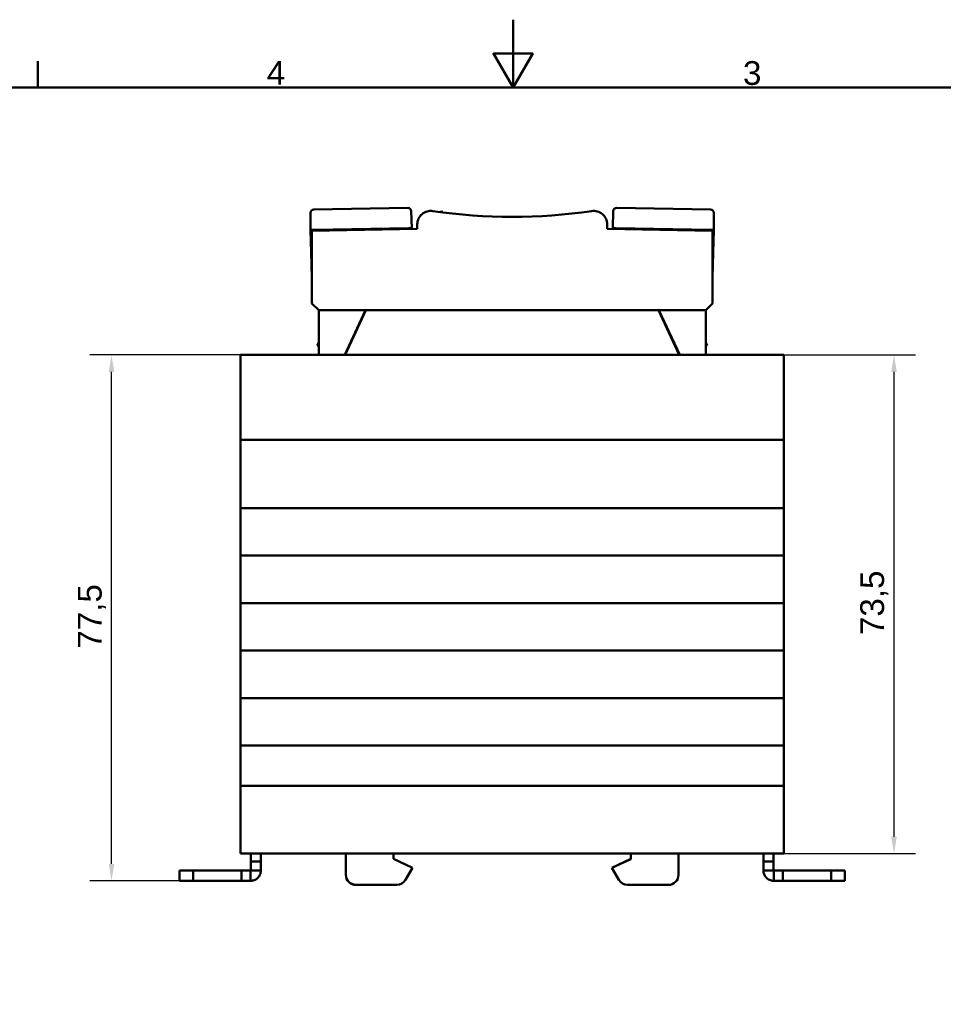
# Model space of a CAD drawing. Header units: millimetres. Extents: x 0 to 420, y 0 to 297.
# Tile 14 of 19: x 137 to 273, y 152 to 297. Entities that reach past the tile are written whole.
import ezdxf

# ---------------------------------------------------------------- set-up
doc = ezdxf.new("R2010")
doc.units = ezdxf.units.MM
for name, color, linetype, lineweight in [('Arêtes visibles(celduc)', 7, 'Continuous', 50), ('Cadre_0', 7, 'Continuous', 50), ('Cadre_2', 7, 'Continuous', 50), ('Cotes(celduc)', 7, 'Continuous', 25)]:
    doc.layers.add(name, color=color, linetype=linetype, lineweight=lineweight)
doc.styles.add('Cadre_1', font='arial.ttf')
doc.styles.add('Courant-CELDUC', font='arial.ttf')
doc.dimstyles.new('Celduc', dxfattribs={"dimtxt": 3.5, "dimasz": 2.5, "dimexe": 3.175, "dimexo": 0, "dimgap": 0.762, "dimtad": 1, "dimrnd": 1e-08, "dimtxsty": 'Courant-CELDUC', "dimcen": 0.09, "dimdle": 10, "dimclrd": 7, "dimclre": 7, "dimclrt": 7, "dimazin": 2, "dimtfac": 0.714286, "dimtdec": 3, "dimtmove": 0, "dimatfit": 3, "dimfxl": 1, "dimtolj": 1, "dimlwd": 25, "dimlwe": 25, "dimarcsym": 0})

# ---------------------------------------------------------------- blocks, each defined once
blk = doc.blocks.new('Cadres Cadre par défaut')
at = {"layer": 'Cadre_0'}
blk.add_line((140, 287), (140, 290.9), dxfattribs=at)
at = {"layer": 'Cadre_0', "flags": 128}
for points in [[(210, 297), (210, 287), (207.11, 292), (212.89, 292), (210, 287)], [(10, 10), (10, 287), (410, 287), (410, 10), (10, 10)]]:
    blk.add_lwpolyline(points, dxfattribs=at)
at = {"layer": 'Cadre_2', "char_height": 3.5, "attachment_point": 7, "style": 'Cadre_1'}
for s, insert in [('4', (173.71, 287.4)), ('3', (243.86, 287.34))]:
    blk.add_mtext(s, dxfattribs=dict(at, insert=insert))
blk = doc.blocks.new('*D10')
at = {"layer": 'Cotes(celduc)', "color": 7, "linetype": 'Continuous', "lineweight": 25, "transparency": 16777216}
for p, q in [((169.86, 247.59), (147.68, 247.59)), ((150.85, 172.59), (150.85, 245.09)), ((160.85, 170.09), (147.68, 170.09))]:
    blk.add_line(p, q, dxfattribs=at)
at = {"layer": 'Cotes(celduc)', "color": 7, "linetype": 'Continuous', "transparency": 16777216}
for points in [[(150.44, 245.09), (151.27, 245.09), (150.85, 247.59)], [(150.44, 172.59), (151.27, 172.59), (150.85, 170.09)]]:
    blk.add_solid(points, dxfattribs=at)
at = {"layer": 'Defpoints', "color": 0, "linetype": 'Continuous', "transparency": 16777216}
for p in [(150.85, 247.59), (169.86, 247.59), (160.85, 170.09)]:
    blk.add_point(p, dxfattribs=at)
at = {"layer": 'Cotes(celduc)', "color": 7, "linetype": 'Continuous', "lineweight": 25, "transparency": 16777216, "insert": (145.9, 204.3), "char_height": 3.5, "attachment_point": 1, "rotation": 90, "style": 'Courant-CELDUC'}
blk.add_mtext('\\A1;77,5', dxfattribs=at)
blk = doc.blocks.new('*D11')
at = {"layer": 'Cotes(celduc)', "color": 7, "linetype": 'Continuous', "lineweight": 25, "transparency": 16777216}
for p, q in [((249.86, 247.59), (269.28, 247.59)), ((266.11, 176.59), (266.11, 245.09)), ((249.86, 174.09), (269.28, 174.09))]:
    blk.add_line(p, q, dxfattribs=at)
at = {"layer": 'Cotes(celduc)', "color": 7, "linetype": 'Continuous', "transparency": 16777216}
for points in [[(265.69, 245.09), (266.52, 245.09), (266.11, 247.59)], [(265.69, 176.59), (266.52, 176.59), (266.11, 174.09)]]:
    blk.add_solid(points, dxfattribs=at)
at = {"layer": 'Defpoints', "color": 0, "linetype": 'Continuous', "transparency": 16777216}
for p in [(249.86, 247.59), (266.11, 247.59), (249.86, 174.09)]:
    blk.add_point(p, dxfattribs=at)
at = {"layer": 'Cotes(celduc)', "color": 7, "linetype": 'Continuous', "lineweight": 25, "transparency": 16777216, "insert": (261.14, 206.3), "char_height": 3.5, "attachment_point": 1, "rotation": 90, "style": 'Courant-CELDUC'}
blk.add_mtext('\\A1;73,5', dxfattribs=at)

msp = doc.modelspace()

# ---------------------------------------------------------------- linework, layer by layer
at = {"layer": 'Arêtes visibles(celduc)'}
for p, q in [((180.176, 268.519), (180.176, 266.01)), ((194.478, 269.26), (180.667, 269.019)), ((195.074, 266.27), (194.986, 268.778)), ((199.658, 268.597), (199.657, 268.663)), ((224.755, 268.778), (224.668, 266.27)), ((239.074, 269.019), (225.264, 269.26)), ((239.566, 266.01), (239.566, 268.519)), ((180.676, 266.019), (180.176, 266.01)), ((180.176, 266.01), (180.31, 260.912)), ((195.871, 266.168), (180.371, 265.897)), ((180.371, 265.897), (180.371, 255.168)), ((180.676, 266.019), (194.574, 266.262)), ((181.476, 266.033), (181.477, 265.916)), ((182.276, 266.047), (182.276, 265.93)), ((193.774, 266.248), (193.778, 266.131)), ((195.074, 266.27), (194.574, 266.262)), ((195.078, 266.154), (195.074, 266.27)), ((195.883, 266.858), (195.871, 266.168)), ((223.871, 266.168), (223.859, 266.858)), ((239.371, 265.897), (223.871, 266.168)), ((224.668, 266.27), (224.664, 266.154)), ((225.168, 266.262), (224.668, 266.27)), ((225.168, 266.262), (239.066, 266.019)), ((225.964, 266.131), (225.968, 266.248)), ((237.466, 266.047), (237.466, 265.93)), ((238.266, 266.033), (238.265, 265.916)), ((239.566, 266.01), (239.066, 266.019)), ((239.371, 255.168), (239.371, 265.897)), ((239.566, 266.01), (239.432, 260.912)), ((180.31, 260.912), (180.371, 260.913)), ((180.362, 258.913), (180.31, 260.912)), ((239.371, 260.913), (239.432, 260.912)), ((239.432, 260.912), (239.38, 258.913)), ((180.371, 258.913), (180.362, 258.913)), ((239.38, 258.913), (239.371, 258.913)), ((181.371, 254.168), (180.371, 255.168)), ((188.271, 254.168), (181.371, 254.168)), ((181.371, 254.168), (181.371, 247.592)), ((185.204, 247.592), (188.271, 254.168)), ((188.313, 254.168), (185.247, 247.592)), ((231.471, 254.168), (188.271, 254.168)), ((234.479, 247.592), (231.413, 254.168)), ((238.371, 254.168), (231.471, 254.168)), ((231.471, 254.168), (234.537, 247.592)), ((239.371, 255.168), (238.371, 254.168)), ((238.371, 254.168), (238.371, 247.592)), ((181.163, 248.968), (181.371, 249.488)), ((181.371, 248.968), (181.163, 248.968)), ((238.563, 248.968), (238.371, 249.449)), ((238.371, 248.968), (238.563, 248.968)), ((249.863, 247.592), (169.863, 247.592)), ((169.863, 247.592), (169.863, 235.592)), ((249.863, 235.592), (249.863, 247.592)), ((169.863, 235.092), (169.863, 235.592)), ((249.863, 235.092), (169.863, 235.092)), ((169.863, 235.092), (169.863, 234.921)), ((249.863, 235.592), (249.863, 235.092)), ((249.863, 234.921), (249.863, 235.092)), ((169.863, 234.921), (169.863, 231.921)), ((249.863, 231.921), (249.863, 234.921)), ((169.863, 231.921), (169.863, 231.195)), ((169.863, 231.195), (169.863, 225.909)), ((249.863, 231.195), (249.863, 231.921)), ((249.863, 225.909), (249.863, 231.195)), ((169.863, 225.011), (169.863, 225.909)), ((169.863, 225.011), (169.863, 218.909)), ((249.863, 225.011), (169.863, 225.011)), ((249.863, 225.909), (249.863, 225.011)), ((249.863, 218.909), (249.863, 225.011)), ((169.863, 218.011), (169.863, 218.909)), ((169.863, 218.011), (169.863, 211.909)), ((249.863, 218.011), (169.863, 218.011)), ((249.863, 218.909), (249.863, 218.011)), ((249.863, 211.909), (249.863, 218.011)), ((169.863, 211.011), (169.863, 211.909)), ((249.863, 211.909), (249.863, 211.011)), ((169.863, 211.011), (169.863, 204.909)), ((249.863, 211.011), (169.863, 211.011)), ((249.863, 204.909), (249.863, 211.011)), ((169.863, 204.011), (169.863, 204.909)), ((249.863, 204.909), (249.863, 204.011)), ((169.863, 204.011), (169.863, 197.909)), ((249.863, 204.011), (169.863, 204.011)), ((249.863, 197.909), (249.863, 204.011)), ((169.863, 197.011), (169.863, 197.909)), ((249.863, 197.909), (249.863, 197.011)), ((169.863, 197.011), (169.863, 190.909)), ((249.863, 197.011), (169.863, 197.011)), ((249.863, 190.909), (249.863, 197.011)), ((169.863, 190.011), (169.863, 190.909)), ((249.863, 190.909), (249.863, 190.011)), ((169.863, 189.692), (169.863, 190.011)), ((249.863, 190.011), (169.863, 190.011)), ((169.863, 189.692), (169.863, 184.592)), ((249.863, 190.011), (249.863, 189.692)), ((249.863, 184.592), (249.863, 189.692)), ((169.863, 184.592), (169.863, 184.092)), ((249.863, 184.092), (249.863, 184.592)), ((249.863, 184.092), (169.863, 184.092)), ((169.863, 183.592), (169.863, 184.092)), ((169.863, 183.592), (169.863, 174.092)), ((249.863, 184.092), (249.863, 183.592)), ((249.863, 174.092), (249.863, 183.592)), ((249.863, 174.092), (169.863, 174.092)), ((171.353, 174.092), (171.353, 172.948)), ((172.853, 172.948), (171.353, 172.948)), ((171.353, 172.948), (171.353, 171.602)), ((172.853, 172.948), (172.853, 174.092)), ((172.853, 171.602), (172.853, 172.948)), ((185.363, 171.005), (185.363, 174.092)), ((192.363, 174.092), (192.363, 173.312)), ((192.363, 173.312), (195.163, 172.005)), ((224.563, 172.005), (227.363, 173.312)), ((224.563, 171.985), (227.363, 173.292)), ((227.363, 173.292), (227.363, 174.092)), ((234.363, 174.092), (234.363, 170.985)), ((246.873, 174.092), (246.873, 172.948)), ((246.873, 172.948), (246.873, 171.602)), ((246.873, 172.948), (248.373, 172.948)), ((248.373, 172.948), (248.373, 174.092)), ((248.373, 171.602), (248.373, 172.948)), ((162.854, 171.592), (160.854, 171.592)), ((160.854, 170.092), (160.854, 171.592)), ((169.992, 171.592), (162.854, 171.592)), ((162.854, 170.092), (162.854, 171.592)), ((171.343, 171.592), (169.992, 171.592)), ((169.992, 170.092), (169.992, 171.592)), ((171.343, 170.932), (171.343, 171.592)), ((171.353, 171.602), (172.013, 171.602)), ((172.013, 171.602), (172.853, 171.602)), ((195.163, 172.005), (194.153, 170.255)), ((195.163, 171.985), (194.153, 170.235)), ((195.154, 171.989), (195.163, 171.985)), ((224.572, 171.989), (224.563, 172.005)), ((225.573, 170.235), (224.563, 171.985)), ((246.873, 171.602), (247.713, 171.602)), ((247.713, 171.602), (248.373, 171.602)), ((248.383, 171.592), (248.383, 170.932)), ((249.734, 171.592), (248.383, 171.592)), ((256.872, 171.592), (249.734, 171.592)), ((249.734, 170.092), (249.734, 171.592)), ((258.872, 171.592), (256.872, 171.592)), ((256.872, 170.092), (256.872, 171.592)), ((258.872, 170.092), (258.872, 171.592)), ((160.854, 170.092), (162.854, 170.092)), ((162.854, 170.092), (169.992, 170.092)), ((169.992, 170.092), (171.343, 170.092)), ((171.343, 170.092), (171.343, 170.932)), ((185.363, 170.985), (185.363, 171.005)), ((248.383, 170.932), (248.383, 170.092)), ((248.383, 170.092), (249.734, 170.092)), ((249.734, 170.092), (256.872, 170.092)), ((256.872, 170.092), (258.872, 170.092)), ((192.854, 169.505), (186.863, 169.505)), ((192.854, 169.485), (186.863, 169.485)), ((232.863, 169.485), (226.872, 169.485))]:
    msp.add_line(p, q, dxfattribs=at)
for centre, radius, start, end in [((180.676, 268.519), 0.5, 91, 180), ((194.487, 268.761), 0.5, 2, 91), ((197.883, 266.823), 2, 81.59333, 179), ((209.871, 347.942), 80, 261.59333, 278.40667), ((221.859, 266.823), 2, 1, 98.40667), ((225.255, 268.761), 0.5, 89, 178), ((239.066, 268.519), 0.5, 0, 89), ((186.863, 171.005), 1.5, 180, 270), ((186.863, 170.985), 1.5, 180, 270), ((192.854, 171.005), 1.5, 270, 330), ((192.854, 170.985), 1.5, 270, 330), ((226.872, 170.985), 1.5, 210, 270), ((232.863, 170.985), 1.5, 270, 0)]:
    msp.add_arc(centre, radius, start, end, dxfattribs=at)
msp.add_ellipse((198.482, 268.651), major_axis=(1.175, 0.011), ratio=0.0002086, start_param=6.2831718, end_param=7.2078427, dxfattribs=at)
for points, knots in [([(172.853, 171.602), (172.853, 171.386), (172.807, 171.174), (172.629, 170.781), (172.499, 170.607), (172.201, 170.346), (172.044, 170.252), (171.704, 170.124), (171.525, 170.092), (171.343, 170.092)], [0, 0, 0, 0, 0.07067967, 0.07067967, 0.14132393, 0.14132393, 0.20083202, 0.20083202, 0.2603411, 0.2603411, 0.2603411, 0.2603411]), ([(171.343, 171.592), (171.346, 171.592), (171.348, 171.593), (171.352, 171.597), (171.353, 171.599), (171.353, 171.602)], [0, 0, 0, 0, 0.05329368, 0.05329368, 0.10658736, 0.10658736, 0.10658736, 0.10658736]), ([(248.383, 170.092), (248.167, 170.092), (247.955, 170.138), (247.563, 170.316), (247.388, 170.446), (247.127, 170.744), (247.033, 170.901), (246.905, 171.241), (246.873, 171.42), (246.873, 171.602)], [0, 0, 0, 0, 0.07067967, 0.07067967, 0.14132393, 0.14132393, 0.20083202, 0.20083202, 0.2603411, 0.2603411, 0.2603411, 0.2603411]), ([(248.373, 171.602), (248.373, 171.599), (248.374, 171.597), (248.378, 171.593), (248.38, 171.592), (248.383, 171.592)], [0, 0, 0, 0, 0.05329368, 0.05329368, 0.10658736, 0.10658736, 0.10658736, 0.10658736])]:
    msp.add_open_spline(points, degree=3, knots=knots, dxfattribs=at)

# ---------------------------------------------------------------- block references
msp.add_blockref('Cadres Cadre par défaut', (0, 0))

# ---------------------------------------------------------------- dimensions: what is measured, and where the dimension line sits
at = {"layer": 'Cotes(celduc)', "color": 7, "linetype": 'Continuous', "lineweight": 25}
for base, p1, p2, angle, picture, middle in [((150.854, 247.592), (160.854, 170.092), (169.863, 247.592), 270, '*D10', (150.854, 208.842)), ((266.108, 247.592), (249.863, 174.092), (249.863, 247.592), 90, '*D11', (266.108, 210.842))]:
    dim = msp.add_linear_dim(base=base, p1=p1, p2=p2, angle=angle, dimstyle='Celduc', override={"dimgap": 0.762, "dimdec": 2, "dimtol": 0, "dimlim": 0, "dimtp": 0, "dimtm": 0, "dimtdec": 3, "dimtofl": 0, "dimatfit": 1}, dxfattribs=at)
    dim.commit()
    dim.dimension.update_dxf_attribs({"geometry": picture, "text_midpoint": middle, "dimtype": 160})

doc.saveas('drawing.dxf')
